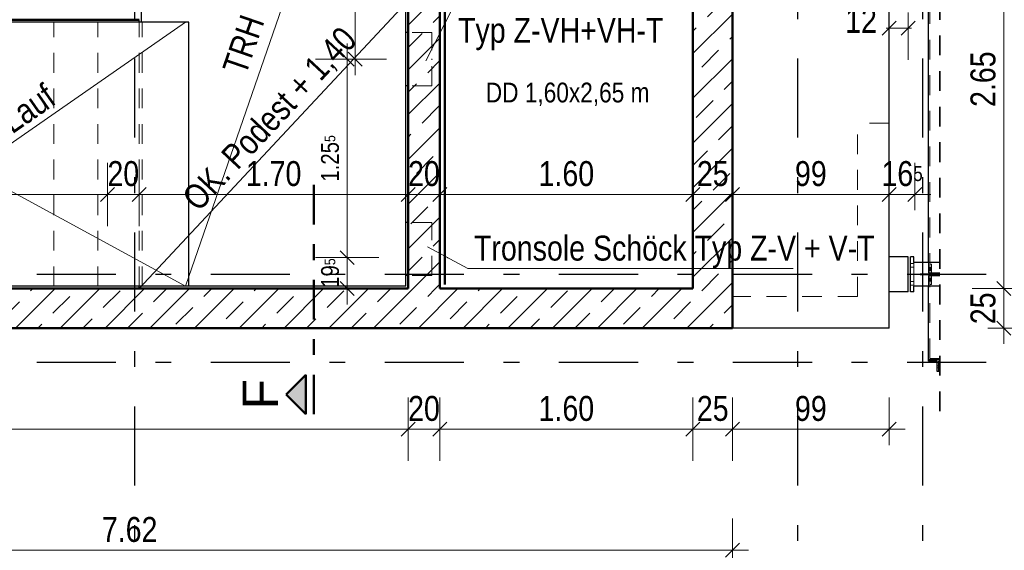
# Model space of a CAD drawing. Header units: millimetres. Extents: x 0 to 102, y -15 to 47.
# Tile 79 of 103: x 43.63 to 49.85, y 18.3 to 21.65. Entities that reach past the tile are written whole.
import ezdxf

# ---------------------------------------------------------------- set-up
doc = ezdxf.new("R2010")
doc.units = ezdxf.units.MM
for name, pattern in [('DASHDOT', [1, 0.5, -0.25, 0, -0.25]), ('DASHDOTX2', [2, 1, -0.5, 0, -0.5]), ('HIDDEN', [0.375, 0.25, -0.125])]:
    doc.linetypes.add(name, pattern=pattern)
doc.layers.add('Achsen', color=7, linetype='Continuous', lineweight=20)
doc.layers.add('Schraffuren', color=7, linetype='Continuous', lineweight=20)
doc.styles.add('Arial', font='arial.ttf')
doc.styles.add('Arial Narrow', font='ARIALN.TTF')
doc.dimstyles.new('Arch_Strakon_dimstyle', dxfattribs={"dimtxt": 15.75, "dimasz": 1, "dimexe": 1.25, "dimexo": 0.0625, "dimgap": 1, "dimtad": 0, "dimzin": 12, "dimdsep": 46, "dimtxsty": 'Arial Narrow', "dimblk": 'Arrowhead_Tick', "dimsah": 1, "dimcen": 0, "dimse1": 1, "dimse2": 1, "dimclrd": 6, "dimclrt": 2, "dimazin": 0, "dimtfac": 1, "dimtdec": 4, "dimtmove": 0, "dimatfit": 3, "dimldrblk": 'NONE', "dimfxl": 1, "dimtvp": 1, "dimtolj": 1, "dimtzin": 0, "dimlwd": 13, "dimarcsym": 2})
pattern_1 = [(45, (0, 0), (-0.14142136, 0.14142136), [0.15, -0.1]), (45, (-0.07071, 0.07071), (-0.14142136, 0.14142136), [])]

# ---------------------------------------------------------------- blocks, each defined once
blk = doc.blocks.new('Arrowhead_Tick')
at = {"color": 0, "linetype": 'Continuous', "lineweight": -2}
for p, q in [((0, 20), (0, -10)), ((-1, 0), (0, 0)), ((10, 0), (0, 0))]:
    blk.add_line(p, q, dxfattribs=at)
at = {"color": 2, "linetype": 'Continuous', "lineweight": 35}
blk.add_line((4.42, 4.42), (-4.42, -4.42), dxfattribs=at)
blk = doc.blocks.new('*D11')
at = {"color": 6, "linetype": 'Continuous', "lineweight": 13}
blk.add_line((50.35, 20.0545), (50.35, 22.0645), dxfattribs=at)
at = {"layer": 'Defpoints', "color": 0}
for p in [(49.206, 22.0745), (50.35, 22.0745), (49.246, 20.0445)]:
    blk.add_point(p, dxfattribs=at)
at = {"color": 6, "lineweight": 13, "xscale": 0.01, "yscale": 0.01, "zscale": 0.01}
for p, rotation in [((50.35, 22.0745), 90), ((50.35, 20.0445), 270)]:
    blk.add_blockref('Arrowhead_Tick', p, dxfattribs=dict(at, rotation=rotation))
at = {"color": 2, "lineweight": 35, "insert": (50.2196, 21.0595), "char_height": 0.1575, "attachment_point": 5, "rotation": 90, "style": 'Arial Narrow'}
blk.add_mtext('\\A1;2.03', dxfattribs=at)
blk = doc.blocks.new('_None')
blk = doc.blocks.new('*D59')
at = {"layer": 'Achsen', "color": 6, "linetype": 'Continuous', "lineweight": 13}
blk.add_line((41.7957, 20.55), (44.1757, 20.55), dxfattribs=at)
at = {"layer": 'Defpoints', "color": 0}
for p in [(41.7857, 21.8545), (44.1857, 21.8545), (44.1857, 20.55)]:
    blk.add_point(p, dxfattribs=at)
at = {"layer": 'Achsen', "color": 6, "lineweight": 13, "xscale": 0.01, "yscale": 0.01, "zscale": 0.01}
blk.add_blockref('Arrowhead_Tick', (44.1857, 20.55), dxfattribs=at)
at = {"layer": 'Achsen', "color": 6, "lineweight": 13, "xscale": 0.01, "yscale": 0.01, "zscale": 0.01, "rotation": 180.0000000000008}
blk.add_blockref('Arrowhead_Tick', (41.7857, 20.55), dxfattribs=at)
at = {"layer": 'Achsen', "color": 2, "lineweight": 35, "insert": (42.9857, 20.6804), "char_height": 0.1575, "attachment_point": 5, "style": 'Arial Narrow'}
blk.add_mtext('\\A1;2.40', dxfattribs=at)
blk = doc.blocks.new('*D60')
at = {"layer": 'Achsen', "color": 6, "linetype": 'Continuous', "lineweight": 13}
blk.add_line((44.1957, 20.55), (44.3757, 20.55), dxfattribs=at)
at = {"layer": 'Defpoints', "color": 0}
for p in [(44.1857, 21.8545), (44.3857, 21.6545), (44.3857, 20.55)]:
    blk.add_point(p, dxfattribs=at)
at = {"layer": 'Achsen', "color": 6, "lineweight": 13, "xscale": 0.01, "yscale": 0.01, "zscale": 0.01}
blk.add_blockref('Arrowhead_Tick', (44.3857, 20.55), dxfattribs=at)
at = {"layer": 'Achsen', "color": 6, "lineweight": 13, "xscale": 0.01, "yscale": 0.01, "zscale": 0.01, "rotation": 180}
blk.add_blockref('Arrowhead_Tick', (44.1857, 20.55), dxfattribs=at)
at = {"layer": 'Achsen', "color": 2, "lineweight": 35, "insert": (44.2857, 20.6804), "char_height": 0.1575, "attachment_point": 5, "style": 'Arial Narrow'}
blk.add_mtext('\\A1;20', dxfattribs=at)
blk = doc.blocks.new('*D61')
at = {"layer": 'Achsen', "color": 6, "linetype": 'Continuous', "lineweight": 13}
blk.add_line((44.3957, 20.55), (46.0757, 20.55), dxfattribs=at)
at = {"layer": 'Defpoints', "color": 0}
for p in [(44.3857, 21.6545), (46.0857, 20.55), (46.0857, 19.9545)]:
    blk.add_point(p, dxfattribs=at)
at = {"layer": 'Achsen', "color": 6, "lineweight": 13, "xscale": 0.01, "yscale": 0.01, "zscale": 0.01}
blk.add_blockref('Arrowhead_Tick', (46.0857, 20.55), dxfattribs=at)
at = {"layer": 'Achsen', "color": 6, "lineweight": 13, "xscale": 0.01, "yscale": 0.01, "zscale": 0.01, "rotation": 180.0000000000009}
blk.add_blockref('Arrowhead_Tick', (44.3857, 20.55), dxfattribs=at)
at = {"layer": 'Achsen', "color": 2, "lineweight": 35, "insert": (45.2357, 20.6804), "char_height": 0.1575, "attachment_point": 5, "style": 'Arial Narrow'}
blk.add_mtext('\\A1;1.70', dxfattribs=at)
blk = doc.blocks.new('*D62')
at = {"layer": 'Achsen', "color": 6, "linetype": 'Continuous', "lineweight": 13}
blk.add_line((46.0957, 20.55), (46.2757, 20.55), dxfattribs=at)
at = {"layer": 'Defpoints', "color": 0}
for p in [(46.2857, 20.55), (46.0857, 19.9545), (46.2857, 19.9545)]:
    blk.add_point(p, dxfattribs=at)
at = {"layer": 'Achsen', "color": 6, "lineweight": 13, "xscale": 0.01, "yscale": 0.01, "zscale": 0.01}
blk.add_blockref('Arrowhead_Tick', (46.2857, 20.55), dxfattribs=at)
at = {"layer": 'Achsen', "color": 6, "lineweight": 13, "xscale": 0.01, "yscale": 0.01, "zscale": 0.01, "rotation": 180}
blk.add_blockref('Arrowhead_Tick', (46.0857, 20.55), dxfattribs=at)
at = {"layer": 'Achsen', "color": 2, "lineweight": 35, "insert": (46.1857, 20.6804), "char_height": 0.1575, "attachment_point": 5, "style": 'Arial Narrow'}
blk.add_mtext('\\A1;20', dxfattribs=at)
blk = doc.blocks.new('*D63')
at = {"layer": 'Achsen', "color": 6, "linetype": 'Continuous', "lineweight": 13}
blk.add_line((46.2957, 20.55), (47.8759, 20.55), dxfattribs=at)
at = {"layer": 'Defpoints', "color": 0}
for p in [(47.8859, 20.55), (46.2857, 19.9545), (47.8859, 19.9545)]:
    blk.add_point(p, dxfattribs=at)
at = {"layer": 'Achsen', "color": 6, "lineweight": 13, "xscale": 0.01, "yscale": 0.01, "zscale": 0.01}
blk.add_blockref('Arrowhead_Tick', (47.8859, 20.55), dxfattribs=at)
at = {"layer": 'Achsen', "color": 6, "lineweight": 13, "xscale": 0.01, "yscale": 0.01, "zscale": 0.01, "rotation": 180.0000000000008}
blk.add_blockref('Arrowhead_Tick', (46.2857, 20.55), dxfattribs=at)
at = {"layer": 'Achsen', "color": 2, "lineweight": 35, "insert": (47.0858, 20.6804), "char_height": 0.1575, "attachment_point": 5, "style": 'Arial Narrow'}
blk.add_mtext('\\A1;1.60', dxfattribs=at)
blk = doc.blocks.new('*D64')
at = {"layer": 'Achsen', "color": 6, "linetype": 'Continuous', "lineweight": 13}
blk.add_line((47.8959, 20.55), (48.1255, 20.55), dxfattribs=at)
at = {"layer": 'Defpoints', "color": 0}
for p in [(48.1355, 20.55), (47.8859, 19.9545), (48.1355, 19.7045)]:
    blk.add_point(p, dxfattribs=at)
at = {"layer": 'Achsen', "color": 6, "lineweight": 13, "xscale": 0.01, "yscale": 0.01, "zscale": 0.01}
for p, rotation in [((48.1355, 20.55), 1.631093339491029e-12), ((47.8859, 20.55), 180.0000000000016)]:
    blk.add_blockref('Arrowhead_Tick', p, dxfattribs=dict(at, rotation=rotation))
at = {"layer": 'Achsen', "color": 2, "lineweight": 35, "insert": (48.0107, 20.6804), "char_height": 0.1575, "attachment_point": 5, "style": 'Arial Narrow'}
blk.add_mtext('\\A1;25', dxfattribs=at)
blk = doc.blocks.new('*D65')
at = {"layer": 'Achsen', "color": 6, "linetype": 'Continuous', "lineweight": 13}
blk.add_line((48.1455, 20.55), (49.116, 20.55), dxfattribs=at)
at = {"layer": 'Defpoints', "color": 0}
for p in [(49.126, 20.55), (49.126, 19.9345), (48.1355, 19.7045)]:
    blk.add_point(p, dxfattribs=at)
at = {"layer": 'Achsen', "color": 6, "lineweight": 13, "xscale": 0.01, "yscale": 0.01, "zscale": 0.01}
blk.add_blockref('Arrowhead_Tick', (49.126, 20.55), dxfattribs=at)
at = {"layer": 'Achsen', "color": 6, "lineweight": 13, "xscale": 0.01, "yscale": 0.01, "zscale": 0.01, "rotation": 180.0000000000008}
blk.add_blockref('Arrowhead_Tick', (48.1355, 20.55), dxfattribs=at)
at = {"layer": 'Achsen', "color": 2, "lineweight": 35, "insert": (48.6308, 20.6804), "char_height": 0.1575, "attachment_point": 5, "style": 'Arial Narrow'}
blk.add_mtext('\\A1;99', dxfattribs=at)
blk = doc.blocks.new('*D66')
at = {"layer": 'Achsen', "color": 6, "linetype": 'Continuous', "lineweight": 13}
blk.add_line((49.136, 20.55), (49.2787, 20.55), dxfattribs=at)
at = {"layer": 'Defpoints', "color": 0}
for p in [(49.2887, 20.55), (49.126, 19.9345), (49.2887, 15.3185)]:
    blk.add_point(p, dxfattribs=at)
at = {"layer": 'Achsen', "color": 6, "lineweight": 13, "xscale": 0.01, "yscale": 0.01, "zscale": 0.01}
for p, rotation in [((49.2887, 20.55), 1.251334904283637e-12), ((49.126, 20.55), 180.0000000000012)]:
    blk.add_blockref('Arrowhead_Tick', p, dxfattribs=dict(at, rotation=rotation))
at = {"layer": 'Achsen', "color": 2, "lineweight": 35, "insert": (49.2074, 20.6804), "char_height": 0.1575, "attachment_point": 5, "style": 'Arial Narrow'}
blk.add_mtext('\\A1;16{\\A1;\\H.6x;\\S5;}', dxfattribs=at)
blk = doc.blocks.new('*D111')
at = {"layer": 'Achsen', "color": 6, "linetype": 'Continuous', "lineweight": 13}
blk.add_line((49.85, 19.7145), (49.85, 19.9445), dxfattribs=at)
at = {"layer": 'Defpoints', "color": 0}
for p in [(47.8859, 19.9545), (49.85, 19.9545), (48.1355, 19.7045)]:
    blk.add_point(p, dxfattribs=at)
at = {"layer": 'Achsen', "color": 6, "lineweight": 13, "xscale": 0.01, "yscale": 0.01, "zscale": 0.01}
for p, rotation in [((49.85, 19.9545), 90), ((49.85, 19.7045), 270)]:
    blk.add_blockref('Arrowhead_Tick', p, dxfattribs=dict(at, rotation=rotation))
at = {"layer": 'Achsen', "color": 2, "lineweight": 35, "insert": (49.7196, 19.8295), "char_height": 0.1575, "attachment_point": 5, "rotation": 90, "style": 'Arial Narrow'}
blk.add_mtext('\\A1;25', dxfattribs=at)
blk = doc.blocks.new('*D118')
at = {"layer": 'Achsen', "color": 6, "linetype": 'Continuous', "lineweight": 13}
blk.add_line((50.7, 19.7145), (50.7, 35.8545), dxfattribs=at)
at = {"layer": 'Defpoints', "color": 0}
for p in [(48.1357, 35.8645), (50.7, 35.8645), (48.1355, 19.7045)]:
    blk.add_point(p, dxfattribs=at)
at = {"layer": 'Achsen', "color": 6, "lineweight": 13, "xscale": 0.01, "yscale": 0.01, "zscale": 0.01}
for p, rotation in [((50.7, 35.8645), 90), ((50.7, 19.7045), 270)]:
    blk.add_blockref('Arrowhead_Tick', p, dxfattribs=dict(at, rotation=rotation))
at = {"layer": 'Achsen', "color": 2, "lineweight": 35, "insert": (50.5696, 27.7845), "char_height": 0.1575, "attachment_point": 5, "rotation": 90, "style": 'Arial Narrow'}
blk.add_mtext('\\A1;16.16', dxfattribs=at)
blk = doc.blocks.new('*D185')
at = {"layer": 'Achsen', "color": 6, "linetype": 'Continuous', "lineweight": 13}
blk.add_line((35.2907, 19.0652), (46.0757, 19.0652), dxfattribs=at)
at = {"layer": 'Defpoints', "color": 0}
for p in [(35.2807, 19.9545), (46.0857, 19.9545), (46.0857, 19.0652)]:
    blk.add_point(p, dxfattribs=at)
at = {"layer": 'Achsen', "color": 6, "lineweight": 13, "xscale": 0.01, "yscale": 0.01, "zscale": 0.01}
blk.add_blockref('Arrowhead_Tick', (46.0857, 19.0652), dxfattribs=at)
at = {"layer": 'Achsen', "color": 6, "lineweight": 13, "xscale": 0.01, "yscale": 0.01, "zscale": 0.01, "rotation": 180}
blk.add_blockref('Arrowhead_Tick', (35.2807, 19.0652), dxfattribs=at)
at = {"layer": 'Achsen', "color": 2, "lineweight": 35, "insert": (40.6832, 19.1956), "char_height": 0.1575, "attachment_point": 5, "style": 'Arial Narrow'}
blk.add_mtext('\\A1;10.80{\\A1;\\H.6x;\\S5;}', dxfattribs=at)
blk = doc.blocks.new('*D186')
at = {"layer": 'Achsen', "color": 6, "linetype": 'Continuous', "lineweight": 13}
blk.add_line((46.0957, 19.0652), (46.2757, 19.0652), dxfattribs=at)
at = {"layer": 'Defpoints', "color": 0}
for p in [(46.0857, 19.9545), (46.2857, 19.9545), (46.2857, 19.0652)]:
    blk.add_point(p, dxfattribs=at)
at = {"layer": 'Achsen', "color": 6, "lineweight": 13, "xscale": 0.01, "yscale": 0.01, "zscale": 0.01}
blk.add_blockref('Arrowhead_Tick', (46.2857, 19.0652), dxfattribs=at)
at = {"layer": 'Achsen', "color": 6, "lineweight": 13, "xscale": 0.01, "yscale": 0.01, "zscale": 0.01, "rotation": 180}
blk.add_blockref('Arrowhead_Tick', (46.0857, 19.0652), dxfattribs=at)
at = {"layer": 'Achsen', "color": 2, "lineweight": 35, "insert": (46.1857, 19.1956), "char_height": 0.1575, "attachment_point": 5, "style": 'Arial Narrow'}
blk.add_mtext('\\A1;20', dxfattribs=at)
blk = doc.blocks.new('*D187')
at = {"layer": 'Achsen', "color": 6, "linetype": 'Continuous', "lineweight": 13}
blk.add_line((46.2957, 19.0652), (47.8759, 19.0652), dxfattribs=at)
at = {"layer": 'Defpoints', "color": 0}
for p in [(46.2857, 19.9545), (47.8859, 19.9545), (47.8859, 19.0652)]:
    blk.add_point(p, dxfattribs=at)
at = {"layer": 'Achsen', "color": 6, "lineweight": 13, "xscale": 0.01, "yscale": 0.01, "zscale": 0.01}
blk.add_blockref('Arrowhead_Tick', (47.8859, 19.0652), dxfattribs=at)
at = {"layer": 'Achsen', "color": 6, "lineweight": 13, "xscale": 0.01, "yscale": 0.01, "zscale": 0.01, "rotation": 180}
blk.add_blockref('Arrowhead_Tick', (46.2857, 19.0652), dxfattribs=at)
at = {"layer": 'Achsen', "color": 2, "lineweight": 35, "insert": (47.0858, 19.1956), "char_height": 0.1575, "attachment_point": 5, "style": 'Arial Narrow'}
blk.add_mtext('\\A1;1.60', dxfattribs=at)
blk = doc.blocks.new('*D188')
at = {"layer": 'Achsen', "color": 6, "linetype": 'Continuous', "lineweight": 13}
blk.add_line((47.8959, 19.0652), (48.1255, 19.0652), dxfattribs=at)
at = {"layer": 'Defpoints', "color": 0}
for p in [(47.8859, 19.9545), (48.1355, 19.7045), (48.1355, 19.0652)]:
    blk.add_point(p, dxfattribs=at)
at = {"layer": 'Achsen', "color": 6, "lineweight": 13, "xscale": 0.01, "yscale": 0.01, "zscale": 0.01}
blk.add_blockref('Arrowhead_Tick', (48.1355, 19.0652), dxfattribs=at)
at = {"layer": 'Achsen', "color": 6, "lineweight": 13, "xscale": 0.01, "yscale": 0.01, "zscale": 0.01, "rotation": 180}
blk.add_blockref('Arrowhead_Tick', (47.8859, 19.0652), dxfattribs=at)
at = {"layer": 'Achsen', "color": 2, "lineweight": 35, "insert": (48.0107, 19.1956), "char_height": 0.1575, "attachment_point": 5, "style": 'Arial Narrow'}
blk.add_mtext('\\A1;25', dxfattribs=at)
blk = doc.blocks.new('*D189')
at = {"layer": 'Achsen', "color": 6, "linetype": 'Continuous', "lineweight": 13}
blk.add_line((48.1455, 19.0652), (49.116, 19.0652), dxfattribs=at)
at = {"layer": 'Defpoints', "color": 0}
for p in [(49.126, 19.9345), (48.1355, 19.7045), (49.126, 19.0652)]:
    blk.add_point(p, dxfattribs=at)
at = {"layer": 'Achsen', "color": 6, "lineweight": 13, "xscale": 0.01, "yscale": 0.01, "zscale": 0.01}
blk.add_blockref('Arrowhead_Tick', (49.126, 19.0652), dxfattribs=at)
at = {"layer": 'Achsen', "color": 6, "lineweight": 13, "xscale": 0.01, "yscale": 0.01, "zscale": 0.01, "rotation": 180}
blk.add_blockref('Arrowhead_Tick', (48.1355, 19.0652), dxfattribs=at)
at = {"layer": 'Achsen', "color": 2, "lineweight": 35, "insert": (48.6308, 19.1956), "char_height": 0.1575, "attachment_point": 5, "style": 'Arial Narrow'}
blk.add_mtext('\\A1;99', dxfattribs=at)
blk = doc.blocks.new('*D357')
at = {"layer": 'Achsen', "color": 6, "linetype": 'Continuous', "lineweight": 13}
blk.add_line((40.5257, 18.3), (48.1259, 18.3), dxfattribs=at)
at = {"layer": 'Defpoints', "color": 0}
for p in [(48.1359, 19.7045), (48.1359, 18.3), (40.5157, 14.0536)]:
    blk.add_point(p, dxfattribs=at)
at = {"layer": 'Achsen', "color": 6, "lineweight": 13, "xscale": 0.01, "yscale": 0.01, "zscale": 0.01}
blk.add_blockref('Arrowhead_Tick', (48.1359, 18.3), dxfattribs=at)
at = {"layer": 'Achsen', "color": 6, "lineweight": 13, "xscale": 0.01, "yscale": 0.01, "zscale": 0.01, "rotation": 180}
blk.add_blockref('Arrowhead_Tick', (40.5157, 18.3), dxfattribs=at)
at = {"layer": 'Achsen', "color": 2, "lineweight": 35, "insert": (44.3258, 18.4304), "char_height": 0.1575, "attachment_point": 5, "style": 'Arial Narrow'}
blk.add_mtext('\\A1;7.62', dxfattribs=at)
blk = doc.blocks.new('*D397')
at = {"layer": 'Achsen', "color": 6, "linetype": 'Continuous', "lineweight": 13}
blk.add_line((52.65, 19.9445), (52.65, 36.8546), dxfattribs=at)
at = {"layer": 'Defpoints', "color": 0}
for p in [(49.1259, 36.8646), (52.65, 36.8646), (49.126, 19.9345)]:
    blk.add_point(p, dxfattribs=at)
at = {"layer": 'Achsen', "color": 6, "lineweight": 13, "xscale": 0.01, "yscale": 0.01, "zscale": 0.01}
for p, rotation in [((52.65, 36.8646), 90), ((52.65, 19.9345), 270)]:
    blk.add_blockref('Arrowhead_Tick', p, dxfattribs=dict(at, rotation=rotation))
blk = doc.blocks.new('*D451')
at = {"color": 6, "linetype": 'Continuous', "lineweight": 13}
blk.add_line((45.7, 19.9645), (45.7, 20.1399), dxfattribs=at)
at = {"layer": 'Defpoints', "color": 0}
for p in [(45.7, 20.1499), (46.3354, 20.1499), (46.2857, 19.9545)]:
    blk.add_point(p, dxfattribs=at)
at = {"color": 6, "lineweight": 13, "xscale": 0.01, "yscale": 0.01, "zscale": 0.01}
for p, rotation in [((45.7, 20.1499), 90), ((45.7, 19.9545), 270)]:
    blk.add_blockref('Arrowhead_Tick', p, dxfattribs=dict(at, rotation=rotation))
at = {"color": 3, "lineweight": 35, "insert": (45.5926, 20.0522), "char_height": 0.1125, "attachment_point": 5, "rotation": 90, "style": 'Arial Narrow'}
blk.add_mtext('\\A1;19{\\A1;\\H.6x;\\S5;}', dxfattribs=at)
blk = doc.blocks.new('*D452')
at = {"color": 6, "linetype": 'Continuous', "lineweight": 13}
blk.add_line((45.7, 20.1599), (45.7, 21.3945), dxfattribs=at)
at = {"layer": 'Defpoints', "color": 0}
for p in [(45.7, 21.4045), (46.2355, 21.4045), (46.3354, 20.1499)]:
    blk.add_point(p, dxfattribs=at)
at = {"color": 6, "lineweight": 13, "xscale": 0.01, "yscale": 0.01, "zscale": 0.01}
for p, rotation in [((45.7, 21.4045), 90), ((45.7, 20.1499), 270)]:
    blk.add_blockref('Arrowhead_Tick', p, dxfattribs=dict(at, rotation=rotation))
at = {"color": 3, "lineweight": 35, "insert": (45.5926, 20.7772), "char_height": 0.1125, "attachment_point": 5, "rotation": 90, "style": 'Arial Narrow'}
blk.add_mtext('\\A1;1.25{\\A1;\\H.6x;\\S5;}', dxfattribs=at)
blk = doc.blocks.new('*D453')
at = {"color": 6, "linetype": 'Continuous', "lineweight": 13}
for p, q in [((45.75, 23.9945), (45.75, 22.477)), ((45.75, 21.4145), (45.75, 22.136))]:
    blk.add_line(p, q, dxfattribs=at)
at = {"layer": 'Defpoints', "color": 0}
for p in [(45.75, 24.0045), (46.2355, 24.0045), (46.2355, 21.4045)]:
    blk.add_point(p, dxfattribs=at)
at = {"color": 6, "lineweight": 13, "xscale": 0.01, "yscale": 0.01, "zscale": 0.01}
for p, rotation in [((45.75, 24.0045), 90), ((45.75, 21.4045), 270)]:
    blk.add_blockref('Arrowhead_Tick', p, dxfattribs=dict(at, rotation=rotation))
at = {"color": 3, "lineweight": 35, "insert": (45.7184, 22.3065), "char_height": 0.1125, "attachment_point": 5, "rotation": 90, "style": 'Arial Narrow'}
blk.add_mtext('\\A1;2.60', dxfattribs=at)
blk = doc.blocks.new('*D666')
at = {"layer": 'Achsen', "color": 6, "linetype": 'Continuous', "lineweight": 13}
blk.add_line((49.85, 19.9645), (49.85, 22.5921), dxfattribs=at)
at = {"layer": 'Defpoints', "color": 0}
for p in [(47.8857, 22.6021), (49.85, 22.6021), (47.8857, 19.9545)]:
    blk.add_point(p, dxfattribs=at)
at = {"layer": 'Achsen', "color": 6, "lineweight": 13, "xscale": 0.01, "yscale": 0.01, "zscale": 0.01}
for p, rotation in [((49.85, 22.6021), 90), ((49.85, 19.9545), 270)]:
    blk.add_blockref('Arrowhead_Tick', p, dxfattribs=dict(at, rotation=rotation))
at = {"layer": 'Achsen', "color": 2, "lineweight": 35, "insert": (49.7196, 21.2783), "char_height": 0.1575, "attachment_point": 5, "rotation": 90, "style": 'Arial Narrow'}
blk.add_mtext('\\A1;2.65', dxfattribs=at)
blk = doc.blocks.new('*D744')
at = {"color": 6, "linetype": 'Continuous', "lineweight": 13}
for p, q in [((49.116, 21.6), (49.106, 21.6)), ((49.126, 21.6), (49.246, 21.6)), ((49.256, 21.6), (49.266, 21.6))]:
    blk.add_line(p, q, dxfattribs=at)
at = {"layer": 'Defpoints', "color": 0}
for p in [(49.126, 21.9645), (49.246, 21.9645), (49.246, 21.6)]:
    blk.add_point(p, dxfattribs=at)
at = {"color": 6, "lineweight": 13, "xscale": 0.01, "yscale": 0.01, "zscale": 0.01}
blk.add_blockref('Arrowhead_Tick', (49.126, 21.6), dxfattribs=at)
at = {"color": 6, "lineweight": 13, "xscale": 0.01, "yscale": 0.01, "zscale": 0.01, "rotation": 180}
blk.add_blockref('Arrowhead_Tick', (49.246, 21.6), dxfattribs=at)
at = {"color": 2, "lineweight": 35, "insert": (48.9481, 21.65), "char_height": 0.1575, "attachment_point": 5, "style": 'Arial Narrow'}
blk.add_mtext('\\A1;12', dxfattribs=at)

msp = doc.modelspace()

# ---------------------------------------------------------------- hatches: boundary and pattern name
at = {"lineweight": 13, "true_color": 0x0000ff}
msp.add_hatch(color=5, dxfattribs=at).paths.add_polyline_path([(45.3139796, 19.2847345), (45.4389796, 19.1597345), (45.4389796, 19.4097345)])
at = {"layer": 'Schraffuren', "lineweight": 13}
h = msp.add_hatch(dxfattribs=at)
h.set_pattern_fill('bB', color=6, scale=0.01, angle=45, style=0, pattern_type=2)
h.set_pattern_definition(pattern_1)
h.paths.add_polyline_path([(48.1358675, 19.7044743), (47.8858675, 19.9544743), (47.8858675, 30.1644613), (48.1358675, 30.1644646)])
h = msp.add_hatch(dxfattribs=at)
h.set_pattern_fill('bB', color=6, scale=0.01, angle=45, style=0, pattern_type=2)
h.set_pattern_definition(pattern_1)
h.paths.add_polyline_path([(46.2856915, 25.4544793), (46.2856915, 19.954471), (46.0856915, 19.954471), (46.0856915, 25.4544793)])
h = msp.add_hatch(dxfattribs=at)
h.set_pattern_fill('bB', color=6, scale=0.01, angle=45, style=0, pattern_type=2)
h.set_pattern_definition(pattern_1)
h.paths.add_polyline_path([(47.8858675, 19.9544743), (48.1358675, 19.7044743), (38.7206918, 19.7044743), (38.7206918, 19.9544743)])

# ---------------------------------------------------------------- linework, layer by layer
at = {"color": 2, "linetype": 'HIDDEN', "lineweight": 35, "ltscale": 0.5}
msp.add_line((49.4466279, 19.1794708), (49.4466279, 37.4641182), dxfattribs=at)
at = {"color": 4, "linetype": 'Continuous', "lineweight": 50}
for p, q in [((48.1358675, 19.7044743), (48.1358675, 30.1644646)), ((46.0856915, 19.954471), (46.0856915, 25.4544793)), ((46.2856915, 19.954471), (46.2856915, 22.6021016)), ((47.8858675, 19.9544743), (47.8858675, 22.6021016)), ((46.3169257, 19.9794398), (46.3166541, 22.570417)), ((44.3856915, 21.654471), (41.5856915, 21.654471)), ((46.0856915, 19.954471), (38.7206918, 19.954471)), ((47.8858675, 19.954471), (46.2856915, 19.954471)), ((48.1358675, 19.7044708), (38.7206918, 19.7044708)), ((45.4389796, 19.4097345), (45.3139796, 19.2847345)), ((45.4389796, 19.1597345), (45.4389796, 19.4097345)), ((45.3139796, 19.2847345), (45.4389796, 19.1597345))]:
    msp.add_line(p, q, dxfattribs=at)
at = {"color": 6, "linetype": 'HIDDEN', "lineweight": 13, "ltscale": 0.5}
for p, q in [((48.1356915, 19.954471), (48.1356915, 23.5544948)), ((46.2855086, 19.9544743), (46.2855086, 22.1544708)), ((49.3830518, 20.0530208), (49.3830518, 22.0659208)), ((43.8456915, 19.9694743), (43.8456915, 21.6394743)), ((44.1256915, 19.9694743), (44.1256915, 21.6394743)), ((44.3856915, 19.9694708), (44.3856915, 21.6394743)), ((44.4056915, 19.9694743), (44.4056915, 21.6394743)), ((46.2355086, 21.5724743), (46.0856915, 21.5724743)), ((46.2355086, 21.2364743), (46.2355086, 21.5724743)), ((46.2355086, 21.2364743), (46.0856915, 21.2364743)), ((49.1260463, 20.999471), (48.9260463, 20.999471)), ((48.9260463, 19.904471), (48.9260463, 20.999471)), ((46.2355086, 20.3724743), (46.0856915, 20.3724743)), ((46.2355086, 20.0364743), (46.2355086, 20.3724743)), ((49.2807463, 20.1134592), (49.2607463, 20.1134593)), ((49.2807463, 20.1134592), (49.2607463, 20.1134593)), ((49.2807463, 20.0480208), (49.2807463, 20.1194708)), ((49.3745518, 20.0530208), (49.3745518, 20.1194708)), ((49.3930518, 20.1080208), (49.3830518, 20.1080208)), ((49.3930518, 20.0480208), (49.3930518, 20.1080208)), ((49.2807463, 20.0904593), (49.2607463, 20.0904593)), ((49.2807463, 20.0904593), (49.2607463, 20.0904593)), ((49.4466279, 20.0480208), (49.2807463, 20.0480208)), ((49.2807463, 19.9694708), (49.2807463, 20.0409208)), ((49.4466279, 20.0409208), (49.2807463, 20.0409208)), ((49.3830526, 20.0875208), (49.3745526, 20.0875208)), ((49.3830526, 20.0810208), (49.3745526, 20.0810208)), ((49.3830526, 20.0750208), (49.3745526, 20.0750208)), ((49.3830526, 20.0685208), (49.3745526, 20.0685208)), ((49.4466279, 20.0530208), (49.3745526, 20.0530208)), ((49.3830518, 20.0480208), (49.3830518, 20.0530208)), ((49.3830518, 20.0359208), (49.3830518, 20.0409208)), ((49.3930518, 20.0875208), (49.3830526, 20.0875208)), ((49.3930518, 20.0810208), (49.3830526, 20.0810208)), ((49.3930518, 20.0750208), (49.3830526, 20.0750208)), ((49.3930518, 20.0685208), (49.3830526, 20.0685208)), ((49.3930518, 19.9809208), (49.3930518, 20.0409208)), ((46.2355086, 20.0364743), (46.0856915, 20.0364743)), ((49.2807463, 19.9984594), (49.2607463, 19.9984595)), ((49.2807463, 19.9984594), (49.2607463, 19.9984595)), ((49.2807463, 19.9754594), (49.2607463, 19.9754595)), ((49.2807463, 19.9754594), (49.2607463, 19.9754595)), ((49.3745518, 19.9694708), (49.3745518, 20.0359208)), ((49.4466279, 20.0359208), (49.3745526, 20.0359208)), ((49.3830526, 20.0204208), (49.3745526, 20.0204208)), ((49.3830526, 20.0139208), (49.3745526, 20.0139208)), ((49.3830526, 20.0079208), (49.3745526, 20.0079208)), ((49.3830526, 20.0014208), (49.3745526, 20.0014208)), ((49.3830518, 19.5129708), (49.3830518, 20.0359208)), ((49.3930518, 19.9809208), (49.3830518, 19.9809208)), ((49.3930518, 20.0204208), (49.3830526, 20.0204208)), ((49.3930518, 20.0139208), (49.3830526, 20.0139208)), ((49.3930518, 20.0079208), (49.3830526, 20.0079208)), ((49.3930518, 20.0014208), (49.3830526, 20.0014208)), ((46.2856915, 19.954471), (46.2855086, 19.954471)), ((48.1356915, 19.904471), (48.1356915, 19.954471)), ((48.9260463, 19.904471), (48.1356915, 19.904471)), ((49.4466279, 19.5129708), (49.3830526, 19.5129708)), ((49.3950526, 19.5044708), (49.3950526, 19.5129708)), ((49.3950526, 19.4944708), (49.3950526, 19.5044708)), ((49.4015526, 19.5044708), (49.4015526, 19.5129708)), ((49.4015526, 19.4944708), (49.4015526, 19.5044708)), ((49.4075526, 19.5044708), (49.4075526, 19.5129708)), ((49.4075526, 19.4944708), (49.4075526, 19.5044708)), ((49.4140526, 19.5044708), (49.4140526, 19.5129708)), ((49.4140526, 19.4944708), (49.4140526, 19.5044708)), ((49.4390526, 19.4659908), (49.4290526, 19.4659908)), ((49.4390526, 19.4529508), (49.4290526, 19.4529508))]:
    msp.add_line(p, q, dxfattribs=at)
at = {"color": 4, "linetype": 'DASHDOT', "lineweight": 50, "ltscale": 0.5}
msp.add_line((45.4889796, 19.1597345), (45.4889796, 20.71331), dxfattribs=at)
at = {"color": 9, "linetype": 'Continuous', "lineweight": 0}
for centre in [(46.2355086, 21.4044743), (46.3353563, 20.1499339), (49.2460463, 20.044471)]:
    msp.add_circle(centre, 0.00111, dxfattribs=at)
at = {"layer": 'Achsen', "color": 3, "linetype": 'DASHDOTX2', "lineweight": 25, "ltscale": 0.5}
for p, q in [((44.3556957, 39.0086435), (44.3556957, 13.2571345)), ((48.5456957, 39.0086435), (48.5456957, 13.2571345)), ((49.3356957, 39.0086435), (49.3356957, 13.2571345)), ((5.2386957, 20.044471), (50.913591, 20.044471)), ((5.2386957, 19.489471), (50.913591, 19.489471))]:
    msp.add_line(p, q, dxfattribs=at)
at = {"layer": 'Achsen', "color": 5, "linetype": 'Continuous', "lineweight": 18}
for p, q in [((46.0705086, 23.9985485), (44.6796188, 19.9694743)), ((44.3856915, 19.9544743), (46.0705086, 21.7586951)), ((46.3828487, 21.7594009), (46.1981558, 21.395292)), ((44.6796188, 19.9694743), (41.5856915, 21.654471)), ((44.6796188, 21.6394743), (42.6698152, 20.2421242)), ((46.4620028, 20.0813336), (46.2087097, 20.2185341)), ((48.5200099, 20.0813336), (46.4620028, 20.0813336))]:
    msp.add_line(p, q, dxfattribs=at)
at = {"layer": 'Achsen', "color": 3, "linetype": 'Continuous', "lineweight": 25}
for p, q in [((47.8856915, 19.954471), (47.8856915, 22.1544708)), ((49.1260463, 19.704471), (49.1260463, 22.1544708)), ((49.3745518, 20.1194708), (49.3745518, 21.9994708)), ((44.4006915, 21.6394743), (44.4006915, 21.7444743)), ((46.0705086, 19.9694743), (46.0705086, 21.7444743)), ((44.6996188, 21.6394743), (42.8055528, 21.6394743)), ((44.3856915, 21.6394743), (44.3856915, 21.6544743)), ((44.6996188, 19.9694743), (44.6996188, 21.6394743)), ((46.0856915, 21.5724743), (46.0705086, 21.5724743)), ((46.0856915, 21.2364743), (46.0705086, 21.2364743)), ((46.0856915, 20.3724743), (46.0705086, 20.3724743)), ((49.2460463, 20.1544708), (49.1260463, 20.1544708)), ((49.2460463, 19.9344708), (49.2460463, 20.1544708)), ((49.2807463, 20.1544708), (49.2607463, 20.1544708)), ((49.2607463, 19.9344708), (49.2607463, 20.1544708)), ((49.2807463, 20.1194708), (49.2807463, 20.1544708)), ((49.4466279, 20.1194708), (49.2807463, 20.1194708)), ((46.0856915, 20.0364743), (46.0705086, 20.0364743)), ((44.6996188, 19.9694708), (42.8055528, 19.9694708)), ((44.3856915, 19.9544743), (44.3856915, 19.9694708)), ((46.0705086, 19.9694708), (44.6996188, 19.9694708)), ((49.2460463, 19.9344708), (49.1260463, 19.9344708)), ((49.2807463, 19.9344708), (49.2607463, 19.9344708)), ((49.4466279, 19.9694708), (49.2807463, 19.9694708)), ((49.2807463, 19.9344708), (49.2807463, 19.9694708)), ((49.3745518, 19.5044708), (49.3745518, 19.9694708)), ((49.1260463, 19.7044708), (48.1358675, 19.7044708)), ((49.3745518, 19.4944708), (49.3745518, 19.5044708)), ((49.4466279, 19.5044708), (49.3745526, 19.5044708)), ((49.4290526, 19.4944708), (49.3745526, 19.4944708)), ((49.4290526, 19.4294708), (49.4290526, 19.4944708)), ((49.4466279, 19.4944708), (49.4390526, 19.4944708)), ((49.4390526, 19.4294708), (49.4390526, 19.4944708)), ((49.4466279, 19.4894708), (49.4395526, 19.4894708)), ((49.4395526, 19.4294708), (49.4395526, 19.4894708)), ((49.4390526, 19.4294708), (49.4290526, 19.4294708)), ((49.4466279, 19.4294708), (49.4395526, 19.4294708))]:
    msp.add_line(p, q, dxfattribs=at)
at = {"layer": 'Achsen', "color": 9, "linetype": 'Continuous', "lineweight": 0}
msp.add_circle((48.1354615, 19.704471), 0.00111, dxfattribs=at)

# ---------------------------------------------------------------- texts
at = {"color": 3, "lineweight": 25, "style": 'Arial Narrow'}
msp.add_text('DD 1,60x2,65 m', height=0.125, dxfattribs=at).set_placement((46.5764697, 21.131414))
at = {"color": 4, "lineweight": 50, "style": 'Arial'}
msp.add_text('F', height=0.225, rotation=90, dxfattribs=at).set_placement((45.2639796, 19.1902345))
at = {"layer": 'Achsen', "color": 2, "lineweight": 35, "style": 'Arial Narrow'}
for s, rotation, p in [('TRH 10, s. Plan NR. A-S-TR-01', 70.9546, (45.0586537, 21.2962063)), ('OK. Podest + 1,40', 46.96, (44.7613682, 20.4347021)), ('FT-Lauf', 34.8096, (43.3528376, 20.7679441))]:
    msp.add_text(s, height=0.1575, rotation=rotation, dxfattribs=at).set_placement(p)
for s, p in [('Typ Z-VH+VH-T', (46.4013134, 21.5086095)), ('Tronsole Schöck Typ Z-V + V-T', (46.501913, 20.1314379))]:
    msp.add_text(s, height=0.1575, dxfattribs=at).set_placement(p)

# ---------------------------------------------------------------- dimensions: what is measured, and where the dimension line sits
at = {"lineweight": 35}
for base, p1, p2, text, override, picture, middle in [((45.75, 24.0044768), (46.2355086, 21.4044743), (46.2355086, 24.0044768), '2.60', {"dimscale": 0.01, "dimtxt": 11.25, "dimasz": 1, "dimgap": 5, "dimtad": 0, "dimjust": 0, "dimtih": 0, "dimtoh": 0, "dimdec": 3, "dimdsep": 46, "dimtxsty": 'Arial Narrow', "dimclrd": 6, "dimclrt": 3, "dimtix": 0, "dimtofl": 255, "dimtmove": 2, "dimatfit": 2, "dimfxl": 0, "dimfxlon": 0, "dimtvp": 44.444444, "dimlwd": 13}, '*D453', (45.7184378, 22.3065267)), ((50.35, 22.0744708), (49.2460463, 20.044471), (49.2060463, 22.0744708), '2.03', {"dimscale": 0.01, "dimtxt": 15.75, "dimasz": 1, "dimgap": 5, "dimtad": 1, "dimjust": 0, "dimtih": 0, "dimtoh": 0, "dimdec": 5, "dimdsep": 46, "dimtxsty": 'Arial Narrow', "dimclrd": 6, "dimclrt": 2, "dimtix": 1, "dimtofl": 255, "dimtmove": 0, "dimatfit": 2, "dimfxl": 0, "dimfxlon": 0, "dimtvp": 31.746032, "dimlwd": 13}, '*D11', (50.35, 21.0594709)), ((45.7, 21.4044743), (46.3353563, 20.1499339), (46.2355086, 21.4044743), '1.25{\\A1;\\H.6x;\\S5;}', {"dimscale": 0.01, "dimtxt": 11.25, "dimasz": 1, "dimgap": 5, "dimtad": 1, "dimjust": 0, "dimtih": 0, "dimtoh": 0, "dimdec": 3, "dimdsep": 46, "dimtxsty": 'Arial Narrow', "dimclrd": 6, "dimclrt": 3, "dimtix": 1, "dimtofl": 255, "dimtmove": 0, "dimatfit": 2, "dimfxl": 0, "dimfxlon": 0, "dimtvp": 44.444444, "dimlwd": 13}, '*D452', (45.7, 20.7772041)), ((45.7, 20.1499339), (46.2856915, 19.954471), (46.3353563, 20.1499339), '19{\\A1;\\H.6x;\\S5;}', {"dimscale": 0.01, "dimtxt": 11.25, "dimasz": 1, "dimgap": 5, "dimtad": 1, "dimjust": 0, "dimtih": 0, "dimtoh": 0, "dimdec": 3, "dimdsep": 46, "dimtxsty": 'Arial Narrow', "dimclrd": 6, "dimclrt": 3, "dimtix": 1, "dimtofl": 255, "dimtmove": 0, "dimatfit": 2, "dimfxl": 0, "dimfxlon": 0, "dimtvp": 44.444444, "dimlwd": 13}, '*D451', (45.7, 20.0522024))]:
    dim = msp.add_linear_dim(base=base, p1=p1, p2=p2, angle=90, text=text, dimstyle='Arch_Strakon_dimstyle', override=override, dxfattribs=at)
    dim.commit()
    dim.dimension.update_dxf_attribs({"geometry": picture, "text_midpoint": middle, "dimtype": 160})
dim = msp.add_linear_dim(base=(49.2460463, 21.6), p1=(49.1260463, 21.9644708), p2=(49.2460463, 21.9644708), text='12', dimstyle='Arch_Strakon_dimstyle', override={"dimscale": 0.01, "dimtxt": 15.75, "dimasz": 1, "dimgap": 5, "dimtad": 1, "dimjust": 0, "dimtih": 0, "dimtoh": 0, "dimdec": 5, "dimdsep": 46, "dimtxsty": 'Arial Narrow', "dimclrd": 6, "dimclrt": 2, "dimtix": 0, "dimtofl": 255, "dimtmove": 2, "dimatfit": 2, "dimfxl": 0, "dimfxlon": 0, "dimtvp": 31.746032, "dimlwd": 13}, dxfattribs=at)
dim.commit()
dim.dimension.update_dxf_attribs({"geometry": '*D744', "text_midpoint": (48.9480713, 21.65), "dimtype": 160})
at = {"layer": 'Achsen', "lineweight": 35}
for base, p1, p2, angle, text, override, picture, middle in [((52.65, 36.8646244), (49.1260463, 19.9344708), (49.1258963, 36.8646244), 90, ' ', {"dimscale": 0.01, "dimtxt": 15, "dimasz": 1, "dimgap": 5, "dimtad": 1, "dimjust": 0, "dimtih": 0, "dimtoh": 0, "dimdec": 5, "dimdsep": 46, "dimtxsty": 'Arial Narrow', "dimclrd": 6, "dimclrt": 2, "dimtix": 1, "dimtofl": 255, "dimtmove": 0, "dimatfit": 2, "dimfxl": 0, "dimfxlon": 0, "dimtvp": 33.333333, "dimlwd": 13}, '*D397', (52.65, 28.3995476)), ((50.7, 35.8644792), (48.1354615, 19.704471), (48.1356918, 35.8644792), 90, '16.16', {"dimscale": 0.01, "dimtxt": 15.75, "dimasz": 1, "dimgap": 5, "dimtad": 1, "dimjust": 0, "dimtih": 0, "dimtoh": 0, "dimdec": 5, "dimdsep": 46, "dimtxsty": 'Arial Narrow', "dimclrd": 6, "dimclrt": 2, "dimtix": 1, "dimtofl": 255, "dimtmove": 0, "dimatfit": 2, "dimfxl": 0, "dimfxlon": 0, "dimtvp": 31.746032, "dimlwd": 13}, '*D118', (50.7, 27.7844751)), ((49.85, 22.6021016), (47.8856915, 19.954471), (47.8856915, 22.6021016), 90, '2.65', {"dimscale": 0.01, "dimtxt": 15.75, "dimasz": 1, "dimgap": 5, "dimtad": 1, "dimjust": 0, "dimtih": 0, "dimtoh": 0, "dimdec": 5, "dimdsep": 46, "dimtxsty": 'Arial Narrow', "dimclrd": 6, "dimclrt": 2, "dimtix": 1, "dimtofl": 255, "dimtmove": 0, "dimatfit": 2, "dimfxl": 0, "dimfxlon": 0, "dimtvp": 31.746032, "dimlwd": 13}, '*D666', (49.85, 21.2782863)), ((44.1856915, 20.55), (41.7856915, 21.8544743), (44.1856915, 21.8544743), 0, '2.40', {"dimscale": 0.01, "dimtxt": 15.75, "dimasz": 1, "dimgap": 5, "dimtad": 1, "dimjust": 0, "dimtih": 0, "dimtoh": 0, "dimdec": 5, "dimdsep": 46, "dimtxsty": 'Arial Narrow', "dimclrd": 6, "dimclrt": 2, "dimtix": 1, "dimtofl": 255, "dimtmove": 0, "dimatfit": 2, "dimfxl": 0, "dimfxlon": 0, "dimtvp": 31.746032, "dimlwd": 13}, '*D59', (42.9856915, 20.55)), ((46.0856915, 20.55), (44.3856915, 21.6544743), (46.0856915, 19.954471), 0, '1.70', {"dimscale": 0.01, "dimtxt": 15.75, "dimasz": 1, "dimgap": 5, "dimtad": 1, "dimjust": 0, "dimtih": 0, "dimtoh": 0, "dimdec": 5, "dimdsep": 46, "dimtxsty": 'Arial Narrow', "dimclrd": 6, "dimclrt": 2, "dimtix": 1, "dimtofl": 255, "dimtmove": 0, "dimatfit": 2, "dimfxl": 0, "dimfxlon": 0, "dimtvp": 31.746032, "dimlwd": 13}, '*D61', (45.2356915, 20.55)), ((47.8858675, 20.55), (46.2856915, 19.954471), (47.8858675, 19.9544743), 0, '1.60', {"dimscale": 0.01, "dimtxt": 15.75, "dimasz": 1, "dimgap": 5, "dimtad": 1, "dimjust": 0, "dimtih": 0, "dimtoh": 0, "dimdec": 5, "dimdsep": 46, "dimtxsty": 'Arial Narrow', "dimclrd": 6, "dimclrt": 2, "dimtix": 1, "dimtofl": 255, "dimtmove": 0, "dimatfit": 2, "dimfxl": 0, "dimfxlon": 0, "dimtvp": 31.746032, "dimlwd": 13}, '*D63', (47.0857795, 20.55)), ((48.1354615, 20.55), (47.8858675, 19.9544743), (48.1354615, 19.704471), 0, '25', {"dimscale": 0.01, "dimtxt": 15.75, "dimasz": 1, "dimgap": 5, "dimtad": 1, "dimjust": 0, "dimtih": 0, "dimtoh": 0, "dimdec": 5, "dimdsep": 46, "dimtxsty": 'Arial Narrow', "dimclrd": 6, "dimclrt": 2, "dimtix": 1, "dimtofl": 255, "dimtmove": 0, "dimatfit": 2, "dimfxl": 0, "dimfxlon": 0, "dimtvp": 31.746032, "dimlwd": 13}, '*D64', (48.0106645, 20.55)), ((49.1260463, 20.55), (48.1354615, 19.704471), (49.1260463, 19.9344708), 0, '99', {"dimscale": 0.01, "dimtxt": 15.75, "dimasz": 1, "dimgap": 5, "dimtad": 1, "dimjust": 0, "dimtih": 0, "dimtoh": 0, "dimdec": 5, "dimdsep": 46, "dimtxsty": 'Arial Narrow', "dimclrd": 6, "dimclrt": 2, "dimtix": 1, "dimtofl": 255, "dimtmove": 0, "dimatfit": 2, "dimfxl": 0, "dimfxlon": 0, "dimtvp": 31.746032, "dimlwd": 13}, '*D65', (48.6307539, 20.55)), ((49.288717, 20.55), (49.1260463, 19.9344708), (49.288717, 15.3185182), 0, '16{\\A1;\\H.6x;\\S5;}', {"dimscale": 0.01, "dimtxt": 15.75, "dimasz": 1, "dimgap": 5, "dimtad": 1, "dimjust": 0, "dimtih": 0, "dimtoh": 0, "dimdec": 5, "dimdsep": 46, "dimtxsty": 'Arial Narrow', "dimclrd": 6, "dimclrt": 2, "dimtix": 1, "dimtofl": 255, "dimtmove": 0, "dimatfit": 2, "dimfxl": 0, "dimfxlon": 0, "dimtvp": 31.746032, "dimlwd": 13}, '*D66', (49.2073816, 20.55)), ((49.85, 19.9544743), (48.1354615, 19.704471), (47.8858675, 19.9544743), 90, '25', {"dimscale": 0.01, "dimtxt": 15.75, "dimasz": 1, "dimgap": 5, "dimtad": 1, "dimjust": 0, "dimtih": 0, "dimtoh": 0, "dimdec": 5, "dimdsep": 46, "dimtxsty": 'Arial Narrow', "dimclrd": 6, "dimclrt": 2, "dimtix": 1, "dimtofl": 255, "dimtmove": 0, "dimatfit": 2, "dimfxl": 0, "dimfxlon": 0, "dimtvp": 31.746032, "dimlwd": 13}, '*D111', (49.85, 19.8294727))]:
    dim = msp.add_linear_dim(base=base, p1=p1, p2=p2, angle=angle, text=text, dimstyle='Arch_Strakon_dimstyle', override=override, dxfattribs=at)
    dim.commit()
    dim.dimension.update_dxf_attribs({"geometry": picture, "text_midpoint": middle, "dimtype": 160})
for base, p1, p2, text, picture, middle in [((44.3856915, 20.55), (44.1856915, 21.8544743), (44.3856915, 21.6544743), '20', '*D60', (44.2856915, 20.55)), ((46.2856915, 20.55), (46.0856915, 19.954471), (46.2856915, 19.954471), '20', '*D62', (46.1856915, 20.55)), ((46.0856915, 19.0652319), (35.2806918, 19.954471), (46.0856915, 19.954471), '10.80{\\A1;\\H.6x;\\S5;}', '*D185', (40.6831917, 19.0652319)), ((46.2856915, 19.0652319), (46.0856915, 19.954471), (46.2856915, 19.954471), '20', '*D186', (46.1856915, 19.0652319)), ((47.8858675, 19.0652319), (46.2856915, 19.954471), (47.8858675, 19.9544743), '1.60', '*D187', (47.0857795, 19.0652319)), ((48.1354615, 19.0652319), (47.8858675, 19.9544743), (48.1354615, 19.704471), '25', '*D188', (48.0106645, 19.0652319)), ((49.1260463, 19.0652319), (48.1354615, 19.704471), (49.1260463, 19.9344708), '99', '*D189', (48.6307539, 19.0652319)), ((48.1358675, 18.3), (40.515748, 14.0536435), (48.1358675, 19.7044743), '7.62', '*D357', (44.3258078, 18.3))]:
    dim = msp.add_linear_dim(base=base, p1=p1, p2=p2, text=text, dimstyle='Arch_Strakon_dimstyle', override={"dimscale": 0.01, "dimtxt": 15.75, "dimasz": 1, "dimgap": 5, "dimtad": 1, "dimjust": 0, "dimtih": 0, "dimtoh": 0, "dimdec": 5, "dimdsep": 46, "dimtxsty": 'Arial Narrow', "dimclrd": 6, "dimclrt": 2, "dimtix": 1, "dimtofl": 255, "dimtmove": 0, "dimatfit": 2, "dimfxl": 0, "dimfxlon": 0, "dimtvp": 31.746032, "dimlwd": 13}, dxfattribs=at)
    dim.commit()
    dim.dimension.update_dxf_attribs({"geometry": picture, "text_midpoint": middle, "dimtype": 160})

doc.saveas('drawing.dxf')
